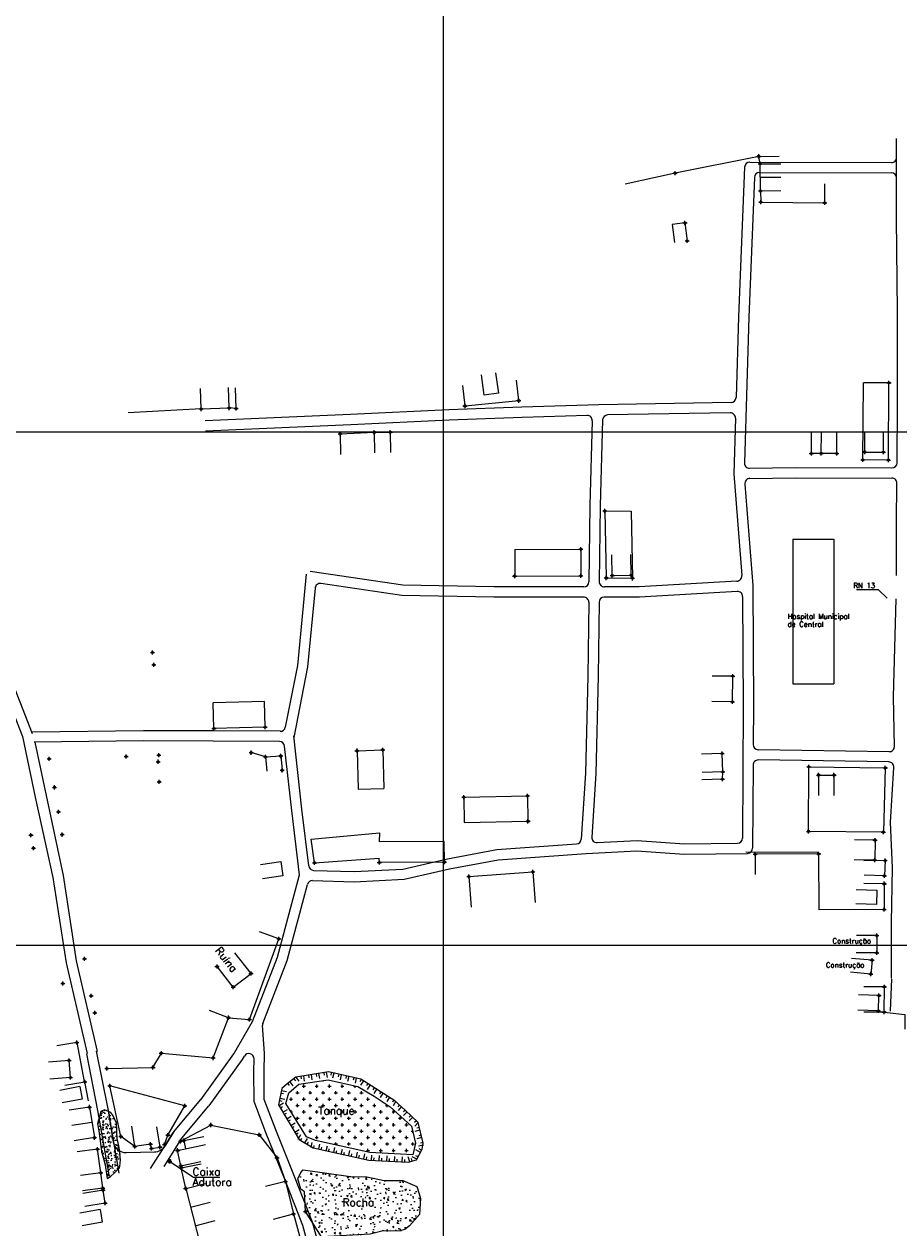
# Model space of a CAD drawing. Extents: x 539028 to 544996, y 8596245 to 8601028.
# Tile 24 of 32: x 541482 to 541823, y 8598453 to 8598922. Entities that reach past the tile are written whole.
import ezdxf
from ezdxf.enums import TextEntityAlignment as Align
from ezdxf.lldxf.tags import DXFTag

# ---------------------------------------------------------------- set-up
doc = ezdxf.new("R2010")
doc.units = 0
doc.header["$MEASUREMENT"] = 0
doc.header["$PDMODE"] = 34
doc.header["$PDSIZE"] = 0.8
for name, color, linetype in [('CASA', 2, 'Continuous'), ('CERCA', 9, 'CERCA_LINE'), ('CONSTRUÇÃO', 7, 'Continuous'), ('CX', 7, 'Continuous'), ('ESTRADA_BARRO', 7, 'DASHED'), ('MALHA', 9, 'Continuous'), ('RN', 7, 'Continuous'), ('ROCHA', 9, 'Continuous'), ('TALUDE', 7, 'Continuous'), ('TANQUE', 3, 'Continuous'), ('TEXTO', 2, 'Continuous')]:
    doc.layers.add(name, color=color, linetype=linetype)
doc.styles.add('GEOSIS', font='ROMANS.SHX')
doc.styles.get("Standard").update_dxf_attribs({"font": 'romans.shx'})
doc.linetypes.add('CERCA_LINE', pattern='A,0.5,-0.2,["X",Standard,S=0.1,R=0,X=-0.1,Y=-0.05],-0.25', length=0.95)
tags = doc.linetypes.add('DASHED', pattern=[0.75, 0.5, -0.25]).pattern_tags.tags
tags[6:7] = [DXFTag(74, 4), DXFTag(75, 0), DXFTag(340, '0'), DXFTag(46, 1.0), DXFTag(50, 0.0), DXFTag(44, 0.0), DXFTag(45, 0.0)]
tags[4:5] = [DXFTag(74, 4), DXFTag(75, 0), DXFTag(340, '0'), DXFTag(46, 1.0), DXFTag(50, 0.0), DXFTag(44, 0.0), DXFTag(45, 0.0)]

# ---------------------------------------------------------------- blocks, each defined once
blk = doc.blocks.new('A$C225E566B')
at = {"layer": 'CASA'}
blk.add_lwpolyline([(0.16, 5.82), (8.16, 5.58), (8, 0), (0, 0.24)], dxfattribs=at)
blk = doc.blocks.new('A$C6EDA484A')
at = {"layer": 'CASA', "rotation": 180}
blk.add_blockref('A$C225E566B', (8.16, 5.82), dxfattribs=at)
blk = doc.blocks.new('A$C4A2B50DB')
at = {"layer": 'CASA', "rotation": 180}
blk.add_blockref('A$C6EDA484A', (8.16, 5.82), dxfattribs=at)
blk = doc.blocks.new('A$C51AD7E87')
at = {"layer": 'CASA'}
for points in [[(0, 8), (5, 8)], [(0, 8), (0, 0)], [(5, 8), (5, 0)]]:
    blk.add_lwpolyline(points, dxfattribs=at)
blk = doc.blocks.new('T2')
at = {"layer": 'TALUDE'}
for points in [[(-1, 0), (-1, 2)], [(0, 0), (0, 1)]]:
    blk.add_lwpolyline(points, dxfattribs=at)
blk = doc.blocks.new('C')
at = {"layer": 'CASA'}
blk.add_lwpolyline([(0, 0), (0, 8)], dxfattribs=at)

msp = doc.modelspace()

# ---------------------------------------------------------------- hatches: boundary and pattern name
at = {"layer": 'ROCHA'}
h = msp.add_hatch(dxfattribs=at)
h.set_pattern_fill('AR-CONC', color=256, scale=0.5, style=0)
h.set_pattern_definition([(50, (-273754.487, -169436.8953), (3.586300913, -0.3137606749), [0.375, -4.125]), (355, (-273754.487, -169436.8953), (-0.693756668, 3.7609606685), [0.3, -3.3]), (100.4514, (-273754.1882, -169436.9214), (2.8925469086, 3.4471977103), [0.31870095, -3.50571056]), (46.1842, (-273754.487, -169435.8953), (5.3362052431, -0.8275950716), [0.5625, -6.1875]), (96.6356, (-273754.0424, -169435.964), (4.6733135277, 4.8705893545), [0.47805144, -5.258565]), (351.1842, (-273754.487, -169435.8953), (4.6733097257, 4.8705930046), [0.45, -4.95]), (21, (-273753.987, -169436.1453), (2.9845352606, -2.0130944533), [0.375, -4.125]), (326, (-273753.987, -169436.1453), (1.2165766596, 3.6257502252), [0.3, -3.3]), (71.4514, (-273753.7384, -169436.313), (4.2011131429, 1.6126524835), [0.31870095, -3.50571056]), (37.5, (-273754.4871, -169436.8953), (0.06079927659, 1.66446926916), [0, -3.26, 0, -3.35, 0, -3.3125]), (7.5, (-273754.4871, -169436.8953), (1.3153476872, 1.9720585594), [0, -1.91, 0, -3.185, 0, -1.2625]), (327.5, (-273755.6021, -169436.8953), (2.66911218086, -0.11277435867), [0, -1.25, 0, -3.9, 0, -5.175]), (317.5, (-273756.102, -169436.8953), (2.9159308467, 0.50052491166), [0, -1.625, 0, -2.59, 0, -3.675])])
h.paths.add_polyline_path([(541515.675, 8598472.876), (541517.411, 8598474.508), (541519.266, 8598476.362), (541519.421, 8598476.825), (541519.575, 8598479.451), (541519.112, 8598484.239), (541518.339, 8598487.791), (541518.184, 8598490.262), (541518.03, 8598493.66), (541516.793, 8598496.594), (541515.866, 8598497.83), (541513.386, 8598498.903), (541512.001, 8598498.293), (541510.61, 8598493.505), (541511.229, 8598490.725), (541512.156, 8598482.849), (541513.702, 8598477.443), (541514.475, 8598472.192)])
h = msp.add_hatch(dxfattribs=at)
h.set_pattern_fill('AR-CONC', color=256, style=0)
h.set_pattern_definition([(50, (-273754.487, -169436.895), (7.172601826, -0.62752135), [0.75, -8.25]), (355, (-273754.487, -169436.895), (-1.387513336, 7.521921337), [0.6, -6.6]), (100.4514, (-273753.8894, -169436.9476), (5.785093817, 6.8943954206), [0.6374019, -7.01142112]), (46.1842, (-273754.487, -169434.895), (10.672410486, -1.655190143), [1.125, -12.375]), (96.6356, (-273753.598, -169435.033), (9.346627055, 9.741178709), [0.95610288, -10.51713]), (351.1842, (-273754.487, -169434.895), (9.346619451, 9.741186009), [0.9, -9.9]), (21, (-273753.487, -169435.395), (5.969070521, -4.0261889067), [0.75, -8.25]), (326, (-273753.487, -169435.395), (2.433153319, 7.2515004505), [0.6, -6.6]), (71.4514, (-273752.99, -169435.731), (8.402226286, 3.225304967), [0.6374019, -7.01142112]), (37.5, (-273754.487, -169436.8953), (0.1215985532, 3.3289385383), [0, -6.52, 0, -6.7, 0, -6.625]), (7.5, (-273754.487, -169436.8953), (2.6306953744, 3.9441171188), [0, -3.82, 0, -6.37, 0, -2.525]), (327.5, (-273756.717, -169436.8953), (5.3382243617, -0.22554871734), [0, -2.5, 0, -7.8, 0, -10.35]), (317.5, (-273757.717, -169436.8953), (5.8318616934, 1.0010498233), [0, -3.25, 0, -5.18, 0, -7.35])])
h.paths.add_polyline_path([(541590.886, 8598475.58), (541609.342, 8598472.945), (541615.745, 8598472.757), (541622.524, 8598471.44), (541629.68, 8598471.44), (541635.142, 8598468.993), (541636.648, 8598464.477), (541636.272, 8598458.079), (541632.317, 8598453.751), (541630.571, 8598452.296), (541628.524, 8598451.712), (541625.014, 8598451.638), (541622.016, 8598451.712), (541617.043, 8598450.469), (541610.096, 8598450.031), (541598.061, 8598449.48), (541591.813, 8598459.305), (541591.451, 8598466.923), (541589.945, 8598468.053), (541588.815, 8598472.004), (541589.945, 8598474.451)])
at = {"layer": 'TANQUE'}
h = msp.add_hatch(dxfattribs=at)
h.set_pattern_fill('CROSS', color=256, scale=10, style=0)
h.set_pattern_definition([(0, (-273754.487, -169436.8953), (2.5, 2.5), [1.25, -3.75]), (90, (-273753.862, -169437.5203), (-2.5, 2.5), [1.25, -3.75])])
h.paths.add_polyline_path([(541633.647, 8598481.373), (541616.93, 8598482.34), (541595.642, 8598486.945), (541592.14, 8598488.429), (541588.729, 8598493.853), (541584.051, 8598501.327), (541585.217, 8598505.585), (541589.168, 8598508.984), (541600.58, 8598510.629), (541612.212, 8598507.997), (541618.506, 8598504.256), (541624.831, 8598500.103), (541633.171, 8598492.537), (541634.707, 8598485.958)])

# ---------------------------------------------------------------- linework, layer by layer
at = {"layer": 'CASA'}
for points, elevation in [([(541769.14, 8598867.632), (541777.139, 8598867.686)], 681.816), ([(541769.211, 8598857.123), (541769.14, 8598867.632)], 681.905), ([(541769.175, 8598862.378), (541777.175, 8598862.432)], 681.905), ([(541769.211, 8598857.123), (541777.211, 8598857.178)], 681.905), ([(541739.796, 8598844.601), (541734.829, 8598844.029)], 682.02), ([(541734.829, 8598844.029), (541735.638, 8598837.01)], 682.02), ([(541739.796, 8598844.601), (541740.605, 8598837.583)], 682.02), ([(541551.109, 8598772.076), (541550.828, 8598780.071)], 682.72), ([(541561.993, 8598772.458), (541561.712, 8598780.453)], 682.693), ([(541551.109, 8598772.076), (541561.993, 8598772.458)], 682.72), ([(541618.615, 8598762.981), (541624.859, 8598763.064)], 683.379), ([(541618.615, 8598762.981), (541618.721, 8598754.982)], 683.379), ([(541624.859, 8598763.064), (541624.965, 8598755.065)], 683.379), ([(541792.934, 8598754.779), (541792.993, 8598762.778)], 684.224), ([(541798.992, 8598754.734), (541799.05, 8598762.734)], 684.224), ([(541809.926, 8598755.308), (541809.999, 8598763.308)], 684.368), ([(541817.176, 8598755.241), (541817.25, 8598763.241)], 684.368), ([(541798.992, 8598754.734), (541792.934, 8598754.779)], 684.224), ([(541809.926, 8598755.308), (541817.176, 8598755.241)], 684.368), ([(541711.448, 8598707.199), (541711.289, 8598715.197)], 685.317), ([(541718.82, 8598707.345), (541718.661, 8598715.344)], 685.317), ([(541711.448, 8598707.199), (541718.82, 8598707.345)], 685.317), ([(541758.442, 8598667.886), (541750.443, 8598667.99)], 685.642), ([(541758.313, 8598657.966), (541758.442, 8598667.886)], 685.837), ([(541758.313, 8598657.966), (541750.314, 8598658.07)], 685.837), ([(541576.207, 8598636.49), (541582.11, 8598636.829)], 684.889), ([(541576.207, 8598636.49), (541576.733, 8598630.901)], 684.889), ([(541582.11, 8598636.829), (541582.636, 8598631.24)], 684.772), ([(541754.288, 8598637.775), (541746.293, 8598637.492)], 685.723), ([(541754.538, 8598630.692), (541754.288, 8598637.775)], 685.723), ([(541754.538, 8598630.692), (541746.543, 8598630.41)], 685.723), ([(541791.915, 8598629.412), (541791.907, 8598621.412)], 686.069), ([(541791.915, 8598629.412), (541797.897, 8598629.405)], 686.069), ([(541797.897, 8598629.405), (541797.888, 8598621.405)], 686.069), ([(541813.918, 8598604.063), (541805.92, 8598604.205)], 686.662), ([(541813.918, 8598604.063), (541813.78, 8598596.274)], 686.662), ([(541813.78, 8598596.274), (541805.781, 8598596.416)], 686.662), ([(541817.865, 8598596.059), (541809.528, 8598595.928)], 686.839), ([(541817.865, 8598596.059), (541817.609, 8598590.083)], 686.839), ([(541817.609, 8598590.083), (541809.617, 8598590.426)], 686.839), ([(541570.522, 8598552.014), (541564.212, 8598560.079)], 685.912), ([(541563.574, 8598546.715), (541557.265, 8598554.779)], 685.953), ([(541563.574, 8598546.715), (541570.522, 8598552.014)], 685.953), ([(541815.448, 8598543.434), (541807.453, 8598543.721)], 686.616), ([(541815.236, 8598537.518), (541815.448, 8598543.434)], 686.616), ([(541815.236, 8598537.518), (541807.241, 8598537.805)], 686.616), ([(541499.551, 8598518.133), (541491.576, 8598517.495)], 684.812), ([(541500.078, 8598511.537), (541499.551, 8598518.133)], 685.193), ([(541500.078, 8598511.537), (541492.104, 8598510.899)], 685.193), ([(541507.527, 8598500.01), (541499.628, 8598498.744)], 685.479), ([(541507.527, 8598500.01), (541509.44, 8598488.079)], 685.479), ([(541508.484, 8598494.045), (541500.585, 8598492.778)], 685.479), ([(541525.21, 8598484.619), (541524.04, 8598492.533)], 685.895), ([(541533.6, 8598492.288), (541535.026, 8598484.416)], 686.324), ([(541509.44, 8598488.079), (541501.541, 8598486.813)], 685.479), ([(541531.313, 8598485.521), (541525.21, 8598484.619)], 686.324), ([(541531.675, 8598483.809), (541531.313, 8598485.521)], 686.324), ([(541531.675, 8598483.809), (541535.026, 8598484.416)], 686.324), ([(541541.903, 8598483.116), (541552.766, 8598485.359)], 686.762), ([(541544.271, 8598486.939), (541552.106, 8598488.557)], 686.481), ([(541544.271, 8598486.939), (541544.932, 8598483.741)], 686.481), ([(541543.137, 8598477.14), (541541.903, 8598483.116)], 686.886), ([(541543.137, 8598477.14), (541550.972, 8598478.758)], 686.886), ([(541511.907, 8598474.364), (541503.979, 8598473.298)], 686.415), ([(541512.714, 8598468.364), (541511.907, 8598474.364)], 686.415), ([(541512.714, 8598468.364), (541504.785, 8598467.298)], 686.415), ([(541512.808, 8598467.659), (541504.914, 8598466.359)], 686.423), ([(541513.655, 8598462.514), (541512.808, 8598467.659)], 686.473), ([(541545.049, 8598468.238), (541576.665, 8598345.001)], 686.804), ([(541513.655, 8598462.514), (541505.762, 8598461.213)], 686.473), ([(541587.063, 8598458.382), (541592.457, 8598438.875)], 684.413)]:
    msp.add_lwpolyline(points, dxfattribs=dict(at, elevation=elevation))
for points in [[(541781.91, 8598721.378), (541781.91, 8598664.908)], [(541781.91, 8598721.378), (541797.91, 8598721.378)], [(541781.91, 8598721.378), (541781.91, 8598664.908)], [(541781.91, 8598721.378), (541797.91, 8598721.378)], [(541797.91, 8598721.378), (541797.91, 8598664.908)], [(541797.91, 8598721.378), (541797.91, 8598664.908)], [(541781.91, 8598664.908), (541797.91, 8598664.908)], [(541781.91, 8598664.908), (541797.91, 8598664.908)]]:
    msp.add_lwpolyline(points, dxfattribs=at)
for p in [(541769.14, 8598867.632, 681.816), (541769.14, 8598867.632, 681.816), (541769.211, 8598857.123, 681.905), (541769.211, 8598857.123, 681.905), (541739.796, 8598844.601, 682.02), (541739.796, 8598844.601, 682.02), (541740.605, 8598837.583, 682.375), (541740.605, 8598837.583, 682.375), (541551.109, 8598772.076, 682.72), (541551.109, 8598772.076, 682.72), (541561.993, 8598772.458, 682.693), (541561.993, 8598772.458, 682.693), (541618.615, 8598762.981, 683.379), (541618.615, 8598762.981, 683.379), (541624.859, 8598763.064, 683.413), (541624.859, 8598763.064, 683.413), (541809.926, 8598755.308, 684.368), (541809.926, 8598755.308, 684.368), (541817.176, 8598755.241, 684.522), (541817.176, 8598755.241, 684.522), (541792.934, 8598754.779, 684.4), (541792.934, 8598754.779, 684.4), (541798.992, 8598754.734, 684.224), (541798.992, 8598754.734, 684.224), (541711.448, 8598707.199, 685.317), (541711.448, 8598707.199, 685.317), (541718.82, 8598707.345, 685.47), (541718.82, 8598707.345, 685.47), (541532.061, 8598677.181, 683.554), (541532.061, 8598677.181, 683.554), (541532.603, 8598672.356, 683.81), (541532.603, 8598672.356, 683.81), (541758.442, 8598667.886, 685.642), (541758.442, 8598667.886, 685.642), (541758.313, 8598657.966, 685.837), (541758.313, 8598657.966, 685.837), (541534.347, 8598634.6, 684.256), (541534.347, 8598634.6, 684.256), (541576.207, 8598636.49, 684.889), (541576.207, 8598636.49, 684.889), (541582.11, 8598636.829, 684.772), (541582.11, 8598636.829, 684.772), (541754.288, 8598637.775, 685.922), (541754.288, 8598637.775, 685.922), (541582.636, 8598631.24, 684.955), (541582.636, 8598631.24, 684.955), (541754.538, 8598630.692, 685.723), (541754.538, 8598630.692, 685.723), (541791.915, 8598629.412, 686.069), (541791.915, 8598629.412, 686.069), (541797.897, 8598629.405, 686.117), (541797.897, 8598629.405, 686.117), (541493.876, 8598624.609, 684.057), (541493.876, 8598624.609, 684.057), (541534.745, 8598626.768, 684.304), (541534.745, 8598626.768, 684.304), (541495.422, 8598615.063, 683.931), (541495.422, 8598615.063, 683.931), (541813.918, 8598604.063, 686.662), (541813.918, 8598604.063, 686.662), (541813.78, 8598596.274, 687.153), (541813.78, 8598596.274, 687.153), (541817.865, 8598596.059, 686.839), (541817.865, 8598596.059, 686.839), (541817.609, 8598590.083, 686.909), (541817.609, 8598590.083, 686.909), (541814.631, 8598566.868, 686.875), (541814.631, 8598566.868, 686.875), (541814.611, 8598560.064, 686.89), (541814.611, 8598560.064, 686.89), (541557.265, 8598554.779, 686.162), (541557.265, 8598554.779, 686.162), (541812.75, 8598557.242, 687.017), (541812.75, 8598557.242, 687.017), (541570.522, 8598552.014, 685.912), (541570.522, 8598552.014, 685.912), (541812.287, 8598551.85, 687.06), (541812.287, 8598551.85, 687.06), (541563.574, 8598546.715, 685.953), (541563.574, 8598546.715, 685.953), (541508.174, 8598543.351, 683.828), (541508.174, 8598543.351, 683.828), (541815.448, 8598543.434, 686.802), (541815.448, 8598543.434, 686.802), (541509.599, 8598536.718, 683.957), (541509.599, 8598536.718, 683.957), (541815.236, 8598537.518, 686.616), (541815.236, 8598537.518, 686.616), (541499.551, 8598518.133, 684.812), (541499.551, 8598518.133, 684.812), (541500.078, 8598511.537, 685.193), (541500.078, 8598511.537, 685.193), (541507.527, 8598500.01, 685.479), (541507.527, 8598500.01, 685.479), (541509.44, 8598488.079, 686.207), (541509.44, 8598488.079, 686.207), (541525.21, 8598484.619, 685.895), (541525.21, 8598484.619, 685.895), (541531.313, 8598485.521, 686.561), (541531.313, 8598485.521, 686.561), (541531.675, 8598483.809, 686.324), (541531.675, 8598483.809, 686.324), (541535.026, 8598484.416, 686.408), (541535.026, 8598484.416, 686.408), (541541.903, 8598483.116, 686.762), (541541.903, 8598483.116, 686.762), (541544.271, 8598486.939, 686.481), (541544.271, 8598486.939, 686.481), (541511.907, 8598474.364, 686.426), (541511.907, 8598474.364, 686.426), (541543.137, 8598477.14, 686.886), (541543.137, 8598477.14, 686.886), (541512.714, 8598468.364, 686.415), (541512.714, 8598468.364, 686.415), (541512.808, 8598467.659, 686.423), (541512.808, 8598467.659, 686.423), (541545.049, 8598468.238, 686.804), (541545.049, 8598468.238, 686.804), (541513.655, 8598462.514, 686.473), (541513.655, 8598462.514, 686.473), (541587.063, 8598458.382, 684.413), (541587.063, 8598458.382, 684.413)]:
    msp.add_point(p, dxfattribs=at)
at = {"layer": 'CERCA'}
for p, q in [((541569.878, 8598534.151, 684.202), (541581.381, 8598565.58, 684.202)), ((541561.786, 8598534.82, 684.202), (541569.878, 8598534.151, 684.202)), ((541519.783, 8598488.575, 685.895), (541515.476, 8598508.313, 685.895)), ((541525.21, 8598484.619, 685.895), (541519.783, 8598488.575, 685.895))]:
    msp.add_line(p, q, dxfattribs=at)
for points, elevation in [([(541768.535, 8598870.538), (541735.918, 8598863.99), (541716.493, 8598859.743)], 681.745), ([(541768.535, 8598870.538), (541776.535, 8598870.592)], 681.745), ([(541769.14, 8598867.632), (541768.535, 8598870.538)], 681.816), ([(541769.211, 8598857.123), (541769.355, 8598852.696), (541794.274, 8598852.407), (541794.283, 8598859.83)], 681.905), ([(541564.706, 8598772.281), (541564.426, 8598780.276)], 682.643), ([(541653.993, 8598773.245), (541653.198, 8598781.205)], 683.514), ([(541674.933, 8598775.335), (541674.138, 8598783.295)], 683.514), ([(541809.159, 8598752.262), (541809.355, 8598782.313)], 684.365), ([(541819.361, 8598782.234), (541809.355, 8598782.313)], 683.895), ([(541819.165, 8598752.183), (541819.361, 8598782.234)], 684.535), ([(541653.993, 8598773.245), (541674.933, 8598775.335)], 683.514), ([(541551.109, 8598772.076), (541522.606, 8598770.624)], 682.72), ([(541564.706, 8598772.281), (541561.993, 8598772.458)], 682.643), ([(541605.281, 8598762.339), (541618.615, 8598762.981)], 683.289), ([(541605.281, 8598762.339), (541605.387, 8598754.34)], 683.289), ([(541789.072, 8598754.737), (541789.131, 8598762.737)], 684.326), ([(541792.934, 8598754.779), (541789.072, 8598754.737)], 684.224), ([(541819.165, 8598752.183), (541809.159, 8598752.262)], 684.535), ([(541708.519, 8598732.319), (541709.103, 8598706.2)], 684.629), ([(541708.519, 8598732.319), (541718.759, 8598732.206)], 684.629), ([(541718.759, 8598732.206), (541719.344, 8598706.087)], 684.629), ([(541673.393, 8598717.36), (541673.375, 8598706.962)], 684.967), ([(541673.393, 8598717.36), (541699.154, 8598717.411)], 684.967), ([(541699.154, 8598717.411), (541699.136, 8598707.014)], 684.919), ([(541673.375, 8598706.962), (541699.136, 8598707.014)], 684.967), ([(541709.103, 8598706.2), (541719.344, 8598706.087)], 684.629), ([(541575.787, 8598658.109), (541555.802, 8598657.572)], 684.657), ([(541556.071, 8598647.576), (541555.802, 8598657.572)], 684.572), ([(541576.056, 8598648.113), (541575.787, 8598658.109)], 684.657), ([(541576.056, 8598648.113), (541556.071, 8598647.576)], 684.657), ([(541611.872, 8598638.885), (541621.893, 8598639.199)], 684.841), ([(541611.872, 8598638.885), (541612.341, 8598623.893)], 684.841), ([(541621.893, 8598639.199), (541622.362, 8598624.206)], 684.841), ([(541576.207, 8598636.49), (541570.578, 8598638.125)], 684.889), ([(541754.385, 8598627.829), (541754.538, 8598630.692)], 685.711), ([(541788.122, 8598632.553), (541817.921, 8598632.25), (541817.155, 8598607.172), (541787.977, 8598607.457), (541788.122, 8598632.553)], 686.064), ([(541754.385, 8598627.829), (541746.39, 8598627.546)], 685.711), ([(541612.341, 8598623.893), (541622.362, 8598624.206)], 684.841), ([(541653.517, 8598620.754), (541678.382, 8598621.252)], 685.362), ([(541653.517, 8598620.754), (541653.694, 8598610.866)], 685.362), ([(541678.382, 8598621.252), (541678.56, 8598611.364)], 685.362), ([(541653.694, 8598610.866), (541678.56, 8598611.364)], 685.314), ([(541595.339, 8598595.155), (541593.969, 8598604.425), (541620.626, 8598606.919), (541620.519, 8598603.317)], 685.177), ([(541645.87, 8598603.509), (541620.519, 8598603.317)], 685.015), ([(541645.931, 8598595.509), (541645.87, 8598603.509)], 685.015), ([(541595.339, 8598595.155), (541620.463, 8598596.944)], 685.177), ([(541620.579, 8598595.317), (541620.463, 8598596.944)], 685.015), ([(541791.918, 8598598.656), (541767.174, 8598598.577)], 686.421), ([(541767.174, 8598598.577), (541767.2, 8598590.577)], 685.702), ([(541791.918, 8598598.656), (541792.022, 8598576.837)], 686.421), ([(541645.931, 8598595.509), (541620.579, 8598595.317)], 685.015), ([(541655.486, 8598589.889), (541680.481, 8598591.678)], 685.059), ([(541655.486, 8598589.889), (541656.343, 8598577.92)], 685.059), ([(541680.481, 8598591.678), (541681.338, 8598579.709)], 685.046), ([(541817.544, 8598587.055), (541809.544, 8598587.092)], 686.911), ([(541817.544, 8598587.055), (541817.497, 8598576.958)], 686.911), ([(541817.497, 8598576.958), (541792.022, 8598576.837)], 686.911), ([(541581.381, 8598565.58), (541573.868, 8598568.33)], 684.202), ([(541817.552, 8598546.888), (541809.552, 8598546.894)], 686.693), ([(541817.544, 8598537.031), (541817.552, 8598546.888)], 686.693), ([(541561.786, 8598534.82), (541554.321, 8598537.696)], 684.202), ([(541817.544, 8598537.031), (541809.544, 8598537.037)], 686.693), ([(541817.544, 8598537.031), (541825.601, 8598536.035), (541825.569, 8598530.404)], 686.693), ([(541555.743, 8598519.136), (541561.786, 8598534.82)], 684.202), ([(541502.571, 8598525.168), (541494.749, 8598523.801)], 684.528), ([(541502.571, 8598525.168), (541505.494, 8598509.915)], 684.528), ([(541532.282, 8598515.448), (541535.552, 8598520.965), (541555.743, 8598519.136)], 684.202), ([(541514.313, 8598515.066), (541532.282, 8598515.448)], 684.202), ([(541505.679, 8598509.732), (541497.858, 8598508.365)], 685), ([(541507.122, 8598502.411), (541505.719, 8598509.848)], 685.306), ([(541536.781, 8598485.437), (541538.139, 8598489.083), (541544.749, 8598500.488), (541515.476, 8598508.313)], 686.458), ([(541543.061, 8598486.649), (541554.877, 8598492.998), (541573.759, 8598489.209), (541580.67, 8598480.187), (541583.956, 8598470.999)], 686.476), ([(541510.67, 8598483.557), (541502.741, 8598482.49)], 686.415), ([(541511.907, 8598474.364), (541510.67, 8598483.557)], 686.415), ([(541545.049, 8598468.238), (541543.294, 8598476.347), (541551.139, 8598477.914)], 686.804), ([(541583.956, 8598470.999), (541576.188, 8598469.086)], 684.448), ([(541583.956, 8598470.999), (541587.063, 8598458.382)], 684.448)]:
    msp.add_lwpolyline(points, dxfattribs=dict(at, elevation=elevation))
for p in [(541768.535, 8598870.538, 681.745), (541768.535, 8598870.538, 681.745), (541735.918, 8598863.99, 681.841), (541735.918, 8598863.99, 681.841), (541769.355, 8598852.696, 682.021), (541769.355, 8598852.696, 682.021), (541794.274, 8598852.407, 682.237), (541794.274, 8598852.407, 682.237), (541819.361, 8598782.234, 683.895), (541819.361, 8598782.234, 683.895), (541674.933, 8598775.335, 683.637), (541674.933, 8598775.335, 683.637), (541564.706, 8598772.281, 682.643), (541564.706, 8598772.281, 682.643), (541653.993, 8598773.245, 683.514), (541653.993, 8598773.245, 683.514), (541605.281, 8598762.339, 683.289), (541605.281, 8598762.339, 683.289), (541789.072, 8598754.737, 684.326), (541789.072, 8598754.737, 684.326), (541809.159, 8598752.262, 684.365), (541809.159, 8598752.262, 684.365), (541819.165, 8598752.183, 684.535), (541819.165, 8598752.183, 684.535), (541708.519, 8598732.319, 684.629), (541708.519, 8598732.319, 684.629), (541699.154, 8598717.411, 684.919), (541699.154, 8598717.411, 684.919), (541673.375, 8598706.962, 684.967), (541673.375, 8598706.962, 684.967), (541699.136, 8598707.014, 685.088), (541699.136, 8598707.014, 685.088), (541709.103, 8598706.2, 685.071), (541709.103, 8598706.2, 685.071), (541719.344, 8598706.087, 685.155), (541719.344, 8598706.087, 685.155), (541556.071, 8598647.576, 684.572), (541556.071, 8598647.576, 684.572), (541576.056, 8598648.113, 684.657), (541576.056, 8598648.113, 684.657), (541570.578, 8598638.125, 684.843), (541570.578, 8598638.125, 684.843), (541611.872, 8598638.885, 684.841), (541611.872, 8598638.885, 684.841), (541621.893, 8598639.199, 684.977), (541621.893, 8598639.199, 684.977), (541491.763, 8598635.745, 683.858), (541491.763, 8598635.745, 683.858), (541521.86, 8598636.66, 684.046), (541521.86, 8598636.66, 684.046), (541534.594, 8598637.162, 684.314), (541534.594, 8598637.162, 684.314), (541788.122, 8598632.553, 686.064), (541788.122, 8598632.553, 686.064), (541817.921, 8598632.25, 686.677), (541817.921, 8598632.25, 686.677), (541754.385, 8598627.829, 685.711), (541754.385, 8598627.829, 685.711), (541653.517, 8598620.754, 685.362), (541653.517, 8598620.754, 685.362), (541678.382, 8598621.252, 685.448), (541678.382, 8598621.252, 685.448), (541678.56, 8598611.364, 685.314), (541678.56, 8598611.364, 685.314), (541484.693, 8598605.963, 683.542), (541484.693, 8598605.963, 683.542), (541496.85, 8598606.184, 683.56), (541496.85, 8598606.184, 683.56), (541787.977, 8598607.457, 686.107), (541787.977, 8598607.457, 686.107), (541817.155, 8598607.172, 686.684), (541817.155, 8598607.172, 686.684), (541485.723, 8598600.858, 683.493), (541485.723, 8598600.858, 683.493), (541767.174, 8598598.577, 685.702), (541767.174, 8598598.577, 685.702), (541791.918, 8598598.656, 686.421), (541791.918, 8598598.656, 686.421), (541595.339, 8598595.155, 685.177), (541595.339, 8598595.155, 685.177), (541620.579, 8598595.317, 685.127), (541620.579, 8598595.317, 685.127), (541645.931, 8598595.509, 685.015), (541645.931, 8598595.509, 685.015), (541680.481, 8598591.678, 685.046), (541680.481, 8598591.678, 685.046), (541655.486, 8598589.889, 685.059), (541655.486, 8598589.889, 685.059), (541817.544, 8598587.055, 686.911), (541817.544, 8598587.055, 686.911), (541817.497, 8598576.958, 687.131), (541817.497, 8598576.958, 687.131), (541581.381, 8598565.58, 685.266), (541581.381, 8598565.58, 685.266), (541505.556, 8598557.756, 683.674), (541505.556, 8598557.756, 683.674), (541497.157, 8598548.136, 683.573), (541497.157, 8598548.136, 683.573), (541817.552, 8598546.888, 686.802), (541817.552, 8598546.888, 686.802), (541561.786, 8598534.82, 685.085), (541561.786, 8598534.82, 685.085), (541817.544, 8598537.031, 686.693), (541817.544, 8598537.031, 686.693), (541569.878, 8598534.151, 685.03), (541569.878, 8598534.151, 685.03), (541502.571, 8598525.168, 684.528), (541502.571, 8598525.168, 684.528), (541535.552, 8598520.965, 684.656), (541535.552, 8598520.965, 684.656), (541555.743, 8598519.136, 684.616), (541555.743, 8598519.136, 684.616), (541514.313, 8598515.066, 684.202), (541514.313, 8598515.066, 684.202), (541532.282, 8598515.448, 684.297), (541532.282, 8598515.448, 684.297), (541505.719, 8598509.848, 684.992), (541505.719, 8598509.848, 684.992), (541515.476, 8598508.313, 684.479), (541515.476, 8598508.313, 684.479), (541544.749, 8598500.488, 684.933), (541544.749, 8598500.488, 684.933), (541554.877, 8598492.998, 685.415), (541554.877, 8598492.998, 685.415), (541519.783, 8598488.575, 685.507), (541519.783, 8598488.575, 685.507), (541538.139, 8598489.083, 686.576), (541538.139, 8598489.083, 686.576), (541573.759, 8598489.209, 684.483), (541573.759, 8598489.209, 684.483), (541510.67, 8598483.557, 686.424), (541510.67, 8598483.557, 686.424), (541536.781, 8598485.437, 686.458), (541536.781, 8598485.437, 686.458), (541543.061, 8598486.649, 686.476), (541543.061, 8598486.649, 686.476), (541580.67, 8598480.187, 684.607), (541580.67, 8598480.187, 684.607), (541543.294, 8598476.347, 686.814), (541543.294, 8598476.347, 686.814), (541583.956, 8598470.999, 684.448), (541583.956, 8598470.999, 684.448)]:
    msp.add_point(p, dxfattribs=at)
at = {"layer": 'CONSTRUÇÃO'}
for points, elevation in [([(541814.631, 8598566.868), (541806.631, 8598566.892)], 686.875), ([(541814.631, 8598566.868), (541814.611, 8598560.064)], 686.875), ([(541814.611, 8598560.064), (541806.611, 8598560.088)], 686.875), ([(541812.75, 8598557.242), (541804.779, 8598557.926)], 687.017), ([(541812.75, 8598557.242), (541812.287, 8598551.85)], 687.017), ([(541812.287, 8598551.85), (541804.316, 8598552.534)], 687.017)]:
    msp.add_lwpolyline(points, dxfattribs=dict(at, elevation=elevation))
at = {"layer": 'CX', "elevation": 686.554}
msp.add_lwpolyline([(541538.397, 8598478.336), (541539.303, 8598478.336), (541539.303, 8598479.379), (541538.397, 8598479.379)], close=True, dxfattribs=at)
at = {"layer": 'CX'}
msp.add_point((541538.842, 8598478.829, 686.554), dxfattribs=at)
msp.add_point((541538.842, 8598478.829, 686.554), dxfattribs=at)
at = {"layer": 'ESTRADA_BARRO'}
for p, q in [((541822.316, 8598870.107), (541822.313, 8598877.445)), ((541763.026, 8598866.357), (541760.643, 8598808.053)), ((541765.03, 8598868.275), (541820.31, 8598868.106)), ((541768.87, 8598864.263), (541820.323, 8598864.106)), ((541766.865, 8598862.345), (541764.641, 8598807.911)), ((541822.317, 8598846.315), (541822.317, 8598862.106)), ((541822.721, 8598810.038), (541822.317, 8598846.315)), ((541760.643, 8598808.053), (541759.706, 8598776.513)), ((541764.641, 8598807.911), (541762.951, 8598751.029)), ((541822.721, 8598773.781), (541822.721, 8598810.038)), ((541647.69, 8598771.73), (541609.298, 8598769.897)), ((541676.199, 8598772.753), (541647.69, 8598771.73)), ((541706.197, 8598773.699), (541676.199, 8598772.753)), ((541757.741, 8598774.572), (541706.197, 8598773.699)), ((541757.435, 8598770.567), (541709.624, 8598769.757)), ((541822.53, 8598751.118), (541822.721, 8598773.781)), ((541609.298, 8598769.897), (541552.635, 8598767.474)), ((541609.479, 8598765.901), (541552.806, 8598763.477)), ((541647.857, 8598767.733), (541609.479, 8598765.901)), ((541676.333, 8598768.755), (541647.857, 8598767.733)), ((541701.585, 8598769.552), (541676.333, 8598768.755)), ((541703.647, 8598767.493), (541702.664, 8598734.441)), ((541707.659, 8598767.817), (541706.663, 8598734.36)), ((541759.468, 8598768.508), (541758.825, 8598746.845)), ((541758.825, 8598746.845), (541761.942, 8598707.119)), ((541764.986, 8598748.97), (541782.866, 8598749.297)), ((541782.866, 8598749.297), (541820.522, 8598749.135)), ((541763.153, 8598742.816), (541766.254, 8598703.289)), ((541765.11, 8598744.972), (541782.894, 8598745.297)), ((541782.894, 8598745.297), (541820.472, 8598745.135)), ((541822.336, 8598727.955), (541822.463, 8598743.118)), ((541702.664, 8598734.441), (541702.347, 8598704.724)), ((541706.663, 8598734.36), (541706.347, 8598704.767)), ((541822.336, 8598707.175), (541822.336, 8598727.955)), ((541592.018, 8598707.633), (541588.618, 8598672.105)), ((541629.726, 8598703.374), (541593.562, 8598708.716)), ((541760.064, 8598704.966), (541721.966, 8598702.746)), ((541595.522, 8598702.258), (541592.581, 8598671.529)), ((541629.397, 8598699.379), (541597.805, 8598704.046)), ((541665.239, 8598702.746), (541629.726, 8598703.374)), ((541700.347, 8598702.746), (541665.239, 8598702.746)), ((541721.966, 8598702.746), (541708.347, 8598702.746)), ((541760.156, 8598700.964), (541722.082, 8598698.746)), ((541766.254, 8598703.289), (541766.454, 8598656.183)), ((541665.203, 8598698.746), (541629.397, 8598699.379)), ((541700.261, 8598698.746), (541665.203, 8598698.746)), ((541702.261, 8598696.724), (541701.954, 8598667.948)), ((541706.262, 8598696.767), (541705.953, 8598667.876)), ((541722.082, 8598698.746), (541708.262, 8598698.746)), ((541762.273, 8598698.976), (541762.453, 8598656.185)), ((541821.125, 8598659.837), (541822.179, 8598698.115)), ((541467.878, 8598689.649, 656.774), (541485.204, 8598645.637, 656.774)), ((541588.618, 8598672.105), (541583.911, 8598648.056)), ((541592.581, 8598671.529), (541587.199, 8598644.034)), ((541701.954, 8598667.948), (541701.011, 8598630.132)), ((541705.953, 8598667.876), (541705.008, 8598629.953)), ((541821.464, 8598640.528), (541821.125, 8598659.837)), ((541762.453, 8598656.185), (541762.202, 8598604.799)), ((541766.454, 8598656.183), (541766.381, 8598641.287)), ((541528.623, 8598646.678), (541485, 8598646.154)), ((541555.839, 8598646.614), (541528.623, 8598646.678)), ((541581.935, 8598646.44), (541555.839, 8598646.614)), ((541590.4, 8598616.044), (541587.224, 8598644.639)), ((541528.642, 8598642.678), (541485.939, 8598642.165)), ((541486.243, 8598642.228, 656.774), (541497.194, 8598590.187, 656.774)), ((541555.821, 8598642.614), (541528.642, 8598642.678)), ((541581.667, 8598642.442), (541555.821, 8598642.614)), ((541586.426, 8598615.585), (541583.641, 8598640.662)), ((541819.434, 8598638.493), (541768.35, 8598639.277)), ((541819.279, 8598634.495), (541768.372, 8598635.276)), ((541701.011, 8598630.132), (541699.36, 8598604.435)), ((541705.008, 8598629.953), (541703.416, 8598605.18)), ((541766.341, 8598633.286), (541766.182, 8598600.846)), ((541819.913, 8598611.072), (541821.245, 8598632.37)), ((541589.429, 8598590.502), (541586.426, 8598615.585)), ((541593.038, 8598594.012), (541590.4, 8598616.044)), ((541820.721, 8598593.293), (541819.913, 8598611.072)), ((541666.371, 8598600.352), (541697.506, 8598602.568)), ((541705.517, 8598603.055), (541721.084, 8598603.873)), ((541721.084, 8598603.873), (541739.634, 8598602.562)), ((541739.634, 8598602.562), (541760.226, 8598602.809)), ((541629.706, 8598592.763), (541647.124, 8598596.761)), ((541647.124, 8598596.761), (541666.371, 8598600.352)), ((541666.882, 8598596.379), (541701.255, 8598598.825)), ((541701.255, 8598598.825), (541721.048, 8598599.866)), ((541721.048, 8598599.866), (541739.516, 8598598.56)), ((541739.516, 8598598.56), (541764.206, 8598598.856)), ((541594.962, 8598592.25), (541610.75, 8598591.765)), ((541610.75, 8598591.765), (541629.706, 8598592.763)), ((541630.263, 8598588.787), (541647.938, 8598592.844)), ((541647.938, 8598592.844), (541666.882, 8598596.379)), ((541820.319, 8598571.976), (541820.721, 8598593.293)), ((541497.194, 8598590.187, 656.774), (541502.379, 8598556.992, 656.774)), ((541580.815, 8598558.39), (541589.429, 8598590.502)), ((541594.565, 8598588.261), (541610.794, 8598587.762)), ((541610.794, 8598587.762), (541630.263, 8598588.787)), ((541584.623, 8598557.147), (541592.572, 8598586.78)), ((541820.319, 8598550.191), (541820.319, 8598571.976)), ((541502.379, 8598556.992, 656.774), (541510.555, 8598521.717, 656.774)), ((541571.14, 8598533.37), (541580.815, 8598558.39)), ((541575.135, 8598532.612), (541584.623, 8598557.147)), ((541820.361, 8598550.013), (541819.768, 8598537.353)), ((541563.818, 8598520.692), (541571.14, 8598533.37)), ((541575.735, 8598521.065), (541575.005, 8598531.754)), ((541514.751, 8598499.364), (541510.32, 8598521.81)), ((541510.818, 8598498.634), (541506.452, 8598520.751)), ((541550.919, 8598502.873), (541563.818, 8598520.692)), ((541554.16, 8598500.527), (541567.179, 8598518.513)), ((541567.179, 8598518.513), (541567.966, 8598519.877)), ((541571.616, 8598513.851), (541571.698, 8598518.844)), ((541575.616, 8598513.831), (541575.735, 8598521.065)), ((541571.692, 8598502.178), (541571.616, 8598513.851)), ((541575.688, 8598502.926), (541575.616, 8598513.831)), ((541540.283, 8598490.169), (541551.006, 8598502.983)), ((541580.162, 8598491.179), (541575.688, 8598502.926)), ((541515.182, 8598473.549), (541510.818, 8598498.634)), ((541519.123, 8598474.234), (541514.751, 8598499.364)), ((541543.533, 8598487.82), (541554.073, 8598500.417)), ((541576.438, 8598489.717), (541571.692, 8598502.178)), ((541535.517, 8598482.487), (541540.283, 8598490.169)), ((541583.827, 8598471.47), (541576.438, 8598489.717)), ((541587.543, 8598472.95), (541580.162, 8598491.179)), ((541538.895, 8598480.345), (541543.533, 8598487.82)), ((541531.321, 8598476.007), (541535.517, 8598482.487)), ((541536.597, 8598476.795), (541538.895, 8598480.345)), ((541590.741, 8598453.827), (541583.827, 8598471.47)), ((541594.54, 8598455.094), (541587.543, 8598472.95)), ((541596.505, 8598433.03), (541590.741, 8598453.827)), ((541600.388, 8598433.999), (541594.54, 8598455.094))]:
    msp.add_line(p, q, dxfattribs=at)
for points, elevation in [([(541268.608, 8599443.449), (541283.868, 8599390.479), (541306.304, 8599303.603), (541312.334, 8599279.199), (541318.673, 8599235.672), (541325.337, 8599207.472), (541333.599, 8599178.078), (541389.843, 8598971.767), (541408.736, 8598906.168), (541415.037, 8598883.131), (541424.097, 8598842.76), (541448.146, 8598757.822), (541457.094, 8598719.015), (541464.045, 8598688.466), (541481.36, 8598644.482), (541486.395, 8598620.725), (541493.261, 8598589.448), (541498.449, 8598556.231), (541506.658, 8598520.814)], 656.774), ([(541763.508, 8598599.482), (541791.929, 8598599.357)], 685.617)]:
    msp.add_lwpolyline(points, dxfattribs=dict(at, elevation=elevation))
msp.add_lwpolyline([(541822.317, 8598862.106), (541822.316, 8598870.107)], dxfattribs=at)
msp.add_lwpolyline([(541540.283, 8598490.169), (541536.94, 8598484.781, -0.2527268), (541532.818, 8598482.418), (541521.995, 8598482.144, -0.3735919), (541516.937, 8598486.317), (541514.751, 8598499.364)], format="xyb", dxfattribs=at)
for centre, start, end in [((541820.316, 8598870.106), 269.82489, 0.02364), ((541765.024, 8598866.275), 89.82489, 177.65963), ((541768.864, 8598862.263), 89.82489, 177.65963), ((541820.317, 8598862.106), 0, 89.82489), ((541757.707, 8598776.572), 270.97035, 358.29817), ((541757.469, 8598768.567), 358.29817, 90.97035), ((541701.648, 8598767.553), 358.29592, 91.80746), ((541709.658, 8598767.757), 90.97035, 178.29592), ((541764.95, 8598750.97), 178.29817, 271.04664), ((541820.53, 8598751.135), 269.75315, 359.51862), ((541765.147, 8598742.972), 91.04664, 184.48636), ((541820.463, 8598743.135), 359.51862, 89.75315), ((541700.347, 8598704.746), 270, 359.38793), ((541708.347, 8598704.746), 179.38793, 270), ((541759.948, 8598706.963), 273.33511, 4.48636), ((541597.512, 8598702.067), 81.5969, 174.5332), ((541760.273, 8598698.968), 0.24223, 93.33511), ((541700.261, 8598696.746), 359.38793, 90), ((541708.262, 8598696.746), 90, 179.38793), ((541581.948, 8598648.44), 269.61792, 348.92624), ((541581.654, 8598640.442), 6.33654, 89.61792), ((541768.38, 8598641.277), 179.71917, 269.12037), ((541819.464, 8598640.493), 269.12037, 1.00581), ((541768.341, 8598633.277), 89.12037, 179.71917), ((541819.249, 8598632.495), 356.42115, 89.12037), ((541697.364, 8598604.563), 274.07115, 356.32235), ((541705.412, 8598605.052), 176.32235, 273.01054), ((541760.202, 8598604.809), 270.68751, 359.71917), ((541764.182, 8598600.856), 270.68751, 359.71917), ((541595.023, 8598594.249), 186.82719, 268.23992), ((541594.504, 8598586.262), 88.23992, 164.98468), ((541577, 8598531.89), 158.85746, 183.90676), ((541569.698, 8598518.877), 359.06017, 149.99271)]:
    msp.add_arc(centre, 2, start, end, dxfattribs=at)
at = {"layer": 'MALHA'}
for p, q in [((541645.513, 8601028.275), (541645.513, 8596264.109)), ((539050.307, 8598763.105), (544995.7, 8598763.105)), ((539050.307, 8598563.105), (544995.7, 8598563.105))]:
    msp.add_line(p, q, dxfattribs=at)
at = {"layer": 'RN'}
msp.add_lwpolyline([(541818.712, 8598698.276), (541815.324, 8598701.628), (541806.644, 8598701.628)], dxfattribs=at)
at = {"layer": 'ROCHA'}
for points in [[(541515.675, 8598472.876), (541517.411, 8598474.508), (541519.266, 8598476.362), (541519.421, 8598476.825), (541519.575, 8598479.451), (541519.112, 8598484.239), (541518.339, 8598487.791), (541518.184, 8598490.262), (541518.03, 8598493.66), (541516.793, 8598496.594), (541515.866, 8598497.83), (541513.386, 8598498.903), (541512.001, 8598498.293), (541510.61, 8598493.505), (541511.229, 8598490.725), (541512.156, 8598482.849), (541513.702, 8598477.443), (541514.475, 8598472.192)], [(541590.886, 8598475.58), (541609.342, 8598472.945), (541615.745, 8598472.757), (541622.524, 8598471.44), (541629.68, 8598471.44), (541635.142, 8598468.993), (541636.648, 8598464.477), (541636.272, 8598458.079), (541632.317, 8598453.751), (541630.571, 8598452.296), (541628.524, 8598451.712), (541625.014, 8598451.638), (541622.016, 8598451.712), (541617.043, 8598450.469), (541610.096, 8598450.031), (541598.061, 8598449.48), (541591.813, 8598459.305), (541591.451, 8598466.923), (541589.945, 8598468.053), (541588.815, 8598472.004), (541589.945, 8598474.451)]]:
    msp.add_lwpolyline(points, close=True, dxfattribs=at)
msp.add_point((541591.813, 8598459.305, 684.393), dxfattribs=at)
msp.add_point((541591.813, 8598459.305, 684.393), dxfattribs=at)
at = {"layer": 'TALUDE', "elevation": 680.879}
msp.add_lwpolyline([(541582.566, 8598507.261), (541581.265, 8598500.917), (541589.266, 8598487.364), (541594.732, 8598484.072), (541616.524, 8598479.358), (541631.79, 8598478.476), (541635.076, 8598479.466), (541637.238, 8598483.585), (541637.654, 8598485.961), (541635.675, 8598494.01), (541630.699, 8598498.83), (541626.673, 8598502.482), (541613.337, 8598510.819), (541600.701, 8598513.677), (541587.96, 8598511.639), (541584.668, 8598509.07), (541582.566, 8598507.261)], dxfattribs=at)
at = {"layer": 'TANQUE', "elevation": 680.879}
msp.add_lwpolyline([(541633.647, 8598481.373), (541616.93, 8598482.34), (541595.642, 8598486.945), (541592.14, 8598488.429), (541588.729, 8598493.853), (541584.051, 8598501.327), (541585.217, 8598505.585), (541589.168, 8598508.984), (541600.58, 8598510.629), (541612.212, 8598507.997), (541618.506, 8598504.256), (541624.831, 8598500.103), (541633.171, 8598492.537), (541634.707, 8598485.958), (541633.647, 8598481.373)], dxfattribs=at)
at = {"layer": 'TEXTO', "elevation": 686.554}
msp.add_lwpolyline([(541538.842, 8598478.829), (541548.091, 8598472.739), (541558.372, 8598472.739)], dxfattribs=at)

# ---------------------------------------------------------------- block references
at = {"layer": 'CASA'}
for name, p, rotation in [('A$C4A2B50DB', (541660.17, 8598785.328), 279.2996095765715), ('A$C4A2B50DB', (541575.022, 8598588.774), 9.849751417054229), ('A$C6EDA484A', (541814.599, 8598584.743), 180), ('T2', (541589.986, 8598511.963, 680.879), 189.0885217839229), ('T2', (541592.948, 8598512.437, 680.879), 189.0885217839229), ('T2', (541595.91, 8598512.911, 680.879), 189.0885217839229), ('T2', (541598.873, 8598513.385, 680.879), 189.0885217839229), ('T2', (541601.821, 8598513.424, 680.879), 167.2519988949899), ('T2', (541604.747, 8598512.762, 680.879), 167.2519988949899), ('T2', (541607.673, 8598512.1, 680.879), 167.2519988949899), ('A$C51AD7E87', (541495.939, 8598506.507), 280.550524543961), ('T2', (541584.847, 8598509.21, 680.879), 217.9674226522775), ('T2', (541587.212, 8598511.055, 680.879), 217.9674226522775), ('T2', (541610.599, 8598511.438, 680.879), 167.2519988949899), ('T2', (541613.501, 8598510.716, 680.879), 147.9905282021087), ('T2', (541616.044, 8598509.126, 680.879), 147.9905282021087), ('T2', (541618.588, 8598507.536, 680.879), 147.9905282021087), ('T2', (541581.589, 8598502.495, 680.879), 258.4084978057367), ('T2', (541582.191, 8598505.434, 680.879), 258.4084978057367), ('T2', (541621.132, 8598505.946, 680.879), 147.9905282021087), ('T2', (541623.676, 8598504.355, 680.879), 147.9905282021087), ('T2', (541626.22, 8598502.765, 680.879), 147.9905282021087), ('T2', (541581.971, 8598499.721, 680.879), 300.5557285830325), ('T2', (541583.496, 8598497.138, 680.879), 300.5557285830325), ('T2', (541628.499, 8598500.825, 680.879), 137.7858744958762), ('T2', (541630.721, 8598498.809, 680.879), 135.9102202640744), ('T2', (541585.021, 8598494.554, 680.879), 300.5557285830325), ('T2', (541586.546, 8598491.971, 680.879), 300.5557285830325), ('T2', (541632.875, 8598496.722, 680.879), 135.9102202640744), ('T2', (541635.03, 8598494.634, 680.879), 135.9102202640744), ('T2', (541588.072, 8598489.387, 680.879), 300.5557285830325), ('T2', (541589.823, 8598487.028, 680.879), 328.9434968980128), ('T2', (541636.177, 8598491.968, 680.879), 103.8143983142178), ('T2', (541636.893, 8598489.055, 680.879), 103.8143983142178), ('T2', (541592.393, 8598485.481, 680.879), 328.9434968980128), ('T2', (541594.996, 8598484.015, 680.879), 347.7934321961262), ('T2', (541597.928, 8598483.381, 680.879), 347.7934321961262), ('T2', (541600.86, 8598482.747, 680.879), 347.7934321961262), ('T2', (541603.792, 8598482.112, 680.879), 347.7934321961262), ('T2', (541637.051, 8598483.229, 680.879), 62.31557665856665), ('T2', (541637.609, 8598486.142, 680.879), 103.8143983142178), ('T2', (541606.724, 8598481.478, 680.879), 347.7934321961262), ('T2', (541609.657, 8598480.844, 680.879), 347.7934321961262), ('T2', (541612.589, 8598480.209, 680.879), 347.7934321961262), ('T2', (541615.521, 8598479.575, 680.879), 347.7934321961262), ('T2', (541618.494, 8598479.244, 680.879), 356.6912624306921), ('T2', (541621.489, 8598479.071, 680.879), 356.6912624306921), ('T2', (541624.484, 8598478.898, 680.879), 356.6912624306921), ('T2', (541627.479, 8598478.725, 680.879), 356.6912624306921), ('T2', (541630.474, 8598478.552, 680.879), 356.6912624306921), ('T2', (541633.401, 8598478.961, 680.879), 16.76401269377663), ('T2', (541635.657, 8598480.573, 680.879), 62.31557665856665), ('C', (541545.049, 8598468.238, 686.804), 284.3886974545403), ('C', (541546.908, 8598460.989, 686.804), 284.3886974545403), ('A$C51AD7E87', (541503.786, 8598458.655), 279.7519863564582), ('C', (541548.768, 8598453.74, 686.804), 284.3886974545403), ('C', (541579.353, 8598456.25, 684.413), 285.4559349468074)]:
    msp.add_blockref(name, p, dxfattribs=dict(at, rotation=rotation))

# ---------------------------------------------------------------- texts
at = {"layer": 'RN', "style": 'GEOSIS'}
msp.add_text('RN 13', height=2, dxfattribs=at).set_placement((541805.474, 8598701.688), align=Align.BOTTOM_LEFT)
at = {"layer": 'TEXTO', "style": 'GEOSIS'}
for s, height, p in [('Hospital Municipal', 2, (541779.781, 8598689.642)), ('de Central', 2, (541779.781, 8598686.58)), ('Construção', 2, (541797.293, 8598563.159)), ('Construção', 2, (541794.729, 8598553.764)), ('Tanque', 3, (541596.723, 8598496.221, -693.292)), ('Caixa', 3, (541547.767, 8598472.403, -693.292)), ('Adutora', 3, (541547.767, 8598468.409, -693.292)), ('Rocha', 3, (541606.22, 8598460.452, -693.292))]:
    msp.add_text(s, height=height, dxfattribs=at).set_placement(p, align=Align.BOTTOM_LEFT)
msp.add_text('Ruína', height=3, rotation=308.05219, dxfattribs=at).set_placement((541555.659, 8598560.337, -693.292), align=Align.BOTTOM_LEFT)

doc.saveas('drawing.dxf')
